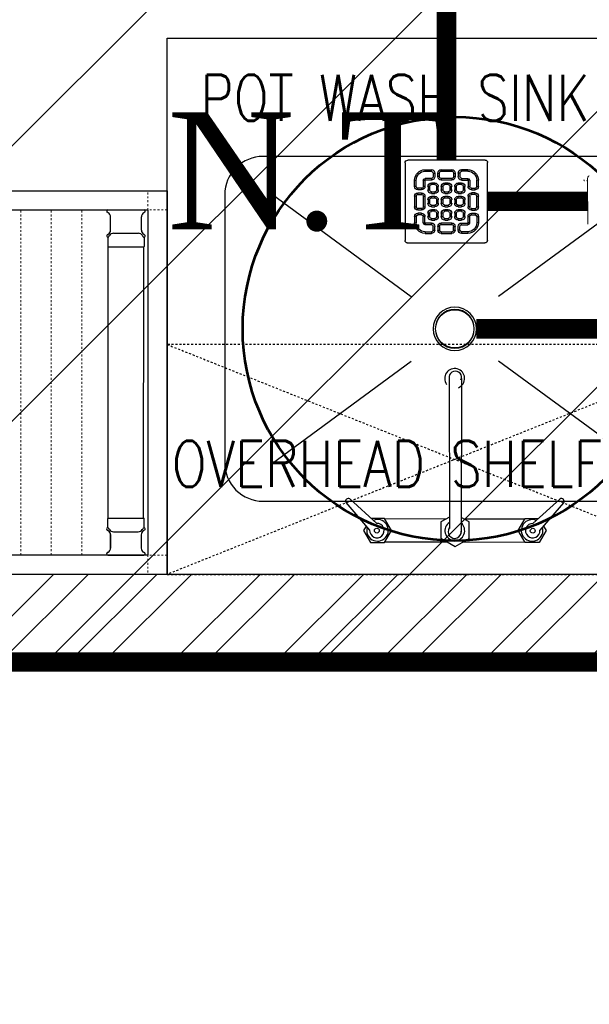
# Model space of a CAD drawing. Header units: inches. Extents: x 704 to 259546, y -107711 to 151004.
# Tile 191 of 208: x 127619 to 127649, y 23247 to 23298. Entities that reach past the tile are written whole.
import ezdxf

# ---------------------------------------------------------------- set-up
doc = ezdxf.new("R2010")
doc.units = ezdxf.units.IN
doc.header["$MEASUREMENT"] = 0
doc.linetypes.add('HIDDEN', pattern=[0.375, 0.25, -0.125])
doc.linetypes.add('IHCL-P-MEZZANINE FLOOR PLAN$0$HIDDEN', pattern=[0.375, 0.25, -0.125])
for name, color, linetype, lineweight in [('00-GRIDTEXT', 1, 'Continuous', 13), ('EQUIPMENT', 3, 'Continuous', 25), ('FLOOR RAISE', 4, 'Continuous', 5), ('KIT TEXT.', 5, 'Continuous', 5), ('PD_BRICK WALL_115', 134, 'Continuous', 30), ('PD_FURNITURE_LOOSE', 20, 'Continuous', 18), ('PD_HATCH', 45, 'Continuous', 9), ('PP- 50DIA Soil Waste Sewer pipe', 54, 'Continuous', 25), ('PP- 75DIA Soil Waste Sewer pipe', 90, 'Continuous', 9), ('PP-TEXT', 7, 'Continuous', 40), ('PP-Waste Pipe', 3, 'Continuous', 25), ('PP-WWP', 3, 'Continuous', 25)]:
    doc.layers.add(name, color=color, linetype=linetype, lineweight=lineweight)
for name, color, linetype in [('KIT EQUIPMENT', 3, 'Continuous'), ('PD_025_TEXT', 61, 'Continuous'), ('PP BALL VALVE', 7, 'Continuous')]:
    doc.layers.add(name, color=color, linetype=linetype)
doc.styles.add('Arial', font='GOTHIC.TTF')
doc.styles.add('ISO', font='isocp.shx', dxfattribs={"height": 250})
doc.styles.add('style1', font='arial.ttf', dxfattribs={"height": 500})

# ---------------------------------------------------------------- blocks, each defined once
blk = doc.blocks.new('sesrgg')
at = {"layer": 'EQUIPMENT', "color": 8, "linetype": 'Continuous'}
for p, q in [((1788352.5, 614303.9), (1788353.7, 614303.2)), ((1788400.4, 614306.9), (1788353.3, 614306.9)), ((1788399.9, 614303.2), (1788401.1, 614303.9)), ((1788399.9, 614303.2), (1788401.2, 614303.9)), ((1788402, 614305.2), (1788402, 614305.3)), ((1789294.6, 614305.2), (1789294.6, 614305.3)), ((1789296.7, 614303.2), (1789295.4, 614303.9)), ((1789296.7, 614303.2), (1789295.4, 614303.9)), ((1789296.2, 614306.9), (1789343.3, 614306.9)), ((1789344.1, 614303.9), (1789342.9, 614303.2)), ((1788356.8, 614280.4), (1788356.8, 614297.9)), ((1788396.9, 614280.4), (1788396.9, 614297.9)), ((1788396.9, 614280.4), (1788396.9, 614297.9)), ((1789299.7, 614280.4), (1789299.7, 614297.9)), ((1789299.7, 614280.4), (1789299.7, 614297.9)), ((1789339.8, 614280.4), (1789339.8, 614297.9)), ((1788393, 614276.5), (1788360.6, 614276.5)), ((1789303.6, 614276.5), (1789335.9, 614276.5)), ((1788352.5, 614274.4), (1788353.7, 614275.1)), ((1788353.2, 614271.4), (1788353.2, 614259.3)), ((1788355.4, 614273.5), (1788354.7, 614272.2)), ((1788399, 614272.2), (1788398.3, 614273.5)), ((1788399.9, 614275.1), (1788401.1, 614274.4)), ((1788399.9, 614275.1), (1788401.2, 614274.4)), ((1788400.4, 614271.4), (1788400.4, 614259.3)), ((1788402, 614273), (1788402, 614273)), ((1789294.6, 614273), (1789294.6, 614273)), ((1789296.7, 614275.1), (1789295.4, 614274.4)), ((1789296.7, 614275.1), (1789295.4, 614274.4)), ((1789296.2, 614271.4), (1789296.2, 614259.3)), ((1789297.6, 614272.2), (1789298.3, 614273.5)), ((1789341.2, 614273.5), (1789341.9, 614272.2)), ((1789344.1, 614274.4), (1789342.9, 614275.1)), ((1789343.4, 614271.4), (1789343.4, 614259.3)), ((1788399.9, 614258.8), (1788353.7, 614258.8)), ((1788353.8, 613904.2), (1788353.7, 614258.8)), ((1788400, 613904.7), (1788399.9, 614258.8)), ((1789296.6, 613904.7), (1789296.7, 614258.8)), ((1789296.7, 614258.8), (1789342.9, 614258.8)), ((1789342.8, 613904.2), (1789342.9, 614258.8)), ((1788353.3, 613892), (1788353.3, 613904.2)), ((1788400, 613904.7), (1788353.8, 613904.7)), ((1788400.5, 613892), (1788400.5, 613904.2)), ((1789296.1, 613892), (1789296.1, 613904.2)), ((1789296.6, 613904.7), (1789342.8, 613904.7)), ((1789343.3, 613892), (1789343.3, 613904.2)), ((1788355.5, 613890), (1788354.8, 613891.2)), ((1788398.3, 613890), (1788399.1, 613891.2)), ((1789298.2, 613890), (1789297.5, 613891.2)), ((1789341.1, 613890), (1789341.8, 613891.2)), ((1788352.6, 613889.1), (1788353.8, 613888.4)), ((1788356.9, 613883.1), (1788356.9, 613865.6)), ((1788393.1, 613887), (1788360.7, 613887)), ((1788397, 613883.2), (1788397, 613865.7)), ((1788397, 613865.6), (1788397, 613883.1)), ((1788400, 613888.3), (1788401.2, 613889.1)), ((1788401.2, 613889.1), (1788400, 613888.4)), ((1788402, 613890.4), (1788402, 613890.5)), ((1789294.5, 613890.4), (1789294.5, 613890.5)), ((1789296.6, 613888.3), (1789295.3, 613889.1)), ((1789295.3, 613889.1), (1789296.6, 613888.4)), ((1789299.6, 613883.2), (1789299.6, 613865.7)), ((1789299.6, 613865.6), (1789299.6, 613883.1)), ((1789303.5, 613887), (1789335.8, 613887)), ((1789339.7, 613883.1), (1789339.7, 613865.6)), ((1789344, 613889.1), (1789342.8, 613888.4)), ((1788352.6, 613859.6), (1788353.8, 613860.3)), ((1788400.4, 613856.6), (1788353.4, 613856.6)), ((1788400, 613860.3), (1788401.2, 613859.6)), ((1788401.2, 613859.6), (1788400, 613860.3)), ((1788402, 613858.2), (1788402, 613858.2)), ((1789294.5, 613858.2), (1789294.5, 613858.2)), ((1789296.6, 613860.3), (1789295.3, 613859.6)), ((1789295.3, 613859.6), (1789296.6, 613860.3)), ((1789296.1, 613856.6), (1789343.2, 613856.6)), ((1789344, 613859.6), (1789342.8, 613860.3))]:
    blk.add_line(p, q, dxfattribs=at)
at = {"layer": 'EQUIPMENT', "color": 8, "linetype": 'IHCL-P-MEZZANINE FLOOR PLAN$0$HIDDEN', "lineweight": 9}
for p, q in [((1788428, 613856.6), (1788428, 614306.9)), ((1788467.7, 613856.6), (1788467.7, 614306.9)), ((1788507.4, 613856.6), (1788507.4, 614306.9)), ((1788547.1, 613856.6), (1788547.1, 614306.9)), ((1788586.8, 613856.6), (1788586.8, 614306.9)), ((1788586.8, 613856.6), (1788586.8, 614306.9)), ((1788626.6, 613856.6), (1788626.6, 614306.9)), ((1788666.3, 613856.6), (1788666.3, 614306.9)), ((1788706, 613856.6), (1788706, 614306.9)), ((1788706, 613856.6), (1788706, 614306.9)), ((1788745.7, 613856.6), (1788745.7, 614306.9)), ((1788785.4, 613856.6), (1788785.4, 614306.9)), ((1788825.1, 613856.6), (1788825.1, 614306.9)), ((1788864.9, 613856.6), (1788864.9, 614306.9)), ((1788904.6, 613856.6), (1788904.6, 614306.9)), ((1788944.3, 613856.6), (1788944.3, 614306.9)), ((1788984, 613856.6), (1788984, 614306.9)), ((1789023.7, 613856.6), (1789023.7, 614306.9)), ((1789063.5, 613856.6), (1789063.5, 614306.9)), ((1789103.2, 613856.6), (1789103.2, 614306.9)), ((1789142.9, 613856.6), (1789142.9, 614306.9)), ((1789182.6, 613856.6), (1789182.6, 614306.9)), ((1789222.3, 613856.6), (1789222.3, 614306.9)), ((1789262.1, 613856.6), (1789262.1, 614306.9))]:
    blk.add_line(p, q, dxfattribs=at)
for points in [[(1788348.4, 614306.9), (1788348.4, 614332.1), (1788323.1, 614332.1), (1788323.1, 614306.9)], [(1789348.2, 614306.9), (1789348.2, 614332.1), (1789373.5, 614332.1), (1789373.5, 614306.9)], [(1788348.4, 613856.6), (1788348.4, 613831.3), (1788323.1, 613831.3), (1788323.1, 613856.6)], [(1789348.2, 613856.6), (1789348.2, 613831.3), (1789373.5, 613831.3), (1789373.5, 613856.6)]]:
    blk.add_lwpolyline(points, close=True, dxfattribs=at)
at = {"layer": 'EQUIPMENT', "color": 8, "linetype": 'Continuous'}
for centre, radius, start, end in [((1788353.3, 614305.3), 1.6, 89.991, 239.97), ((1788350.7, 614297.9), 6.07, 359.982, 59.988), ((1788403, 614297.9), 6.07, 119.991, 179.997), ((1788403, 614297.9), 6.07, 119.994, 180), ((1788400.4, 614305.3), 1.6, 299.976, 89.991), ((1788400.3, 614305.2), 1.6, 299.973, 359.979), ((1789296.2, 614305.3), 1.6, 90.009, 240.024), ((1789296.2, 614305.2), 1.6, 180.021, 240.027), ((1789293.6, 614297.9), 6.07, 0.003, 60.009), ((1789293.6, 614297.9), 6.07, 0, 60.006), ((1789345.9, 614297.9), 6.07, 120.012, 180.018), ((1789343.3, 614305.3), 1.6, 300.03, 90.009), ((1788350.7, 614280.4), 6.07, 299.976, 359.982), ((1788360.7, 614270.4), 6.07, 89.991, 149.997), ((1788393, 614270.4), 6.07, 29.985, 89.991), ((1788403, 614280.4), 6.07, 179.991, 239.997), ((1788403, 614280.4), 6.07, 180, 239.97), ((1789293.6, 614280.4), 6.07, 300.003, 0.009), ((1789293.6, 614280.4), 6.07, 300.03, 0), ((1789303.6, 614270.4), 6.07, 90.009, 150.015), ((1789335.9, 614270.4), 6.07, 30.003, 90.009), ((1789345.9, 614280.4), 6.07, 180.018, 240.024), ((1788353.3, 614273), 1.6, 119.994, 329.979), ((1788400.4, 614273), 1.6, 209.967, 59.988), ((1788400.3, 614273), 1.6, 359.967, 59.973), ((1789296.2, 614273), 1.6, 120.027, 180.033), ((1789296.2, 614273), 1.6, 120.012, 330.033), ((1789343.3, 614273), 1.6, 210.021, 60.006), ((1788353.7, 614259.3), 0.506, 180, 269.973), ((1788399.9, 614259.3), 0.506, 269.973, 359.982), ((1789296.7, 614259.3), 0.506, 180.018, 270.027), ((1789342.9, 614259.3), 0.506, 270.027, 0), ((1788353.8, 613904.2), 0.506, 89.991, 180), ((1788400, 613904.2), 0.506, 359.982, 89.991), ((1789296.6, 613904.2), 0.506, 90.009, 180.018), ((1789342.8, 613904.2), 0.506, 0, 90.009), ((1788353.4, 613890.4), 1.6, 29.985, 239.97), ((1788400.4, 613890.4), 1.6, 299.976, 149.997), ((1789296.1, 613890.4), 1.6, 30.003, 240.024), ((1789343.2, 613890.4), 1.6, 300.03, 150.015), ((1788350.8, 613883.1), 6.07, 359.982, 59.988), ((1788360.7, 613893.1), 6.07, 209.967, 269.973), ((1788393.1, 613893.1), 6.07, 269.973, 329.979), ((1788403.1, 613883.1), 6.07, 119.994, 180), ((1788403.1, 613883.1), 6.07, 119.991, 179.997), ((1788400.4, 613890.4), 1.6, 299.973, 359.979), ((1789296.1, 613890.4), 1.6, 180.021, 240.027), ((1789293.5, 613883.1), 6.07, 0, 60.006), ((1789293.5, 613883.1), 6.07, 0.003, 60.009), ((1789303.5, 613893.1), 6.07, 210.021, 270.027), ((1789335.8, 613893.1), 6.07, 270.027, 330.033), ((1789345.8, 613883.1), 6.07, 120.012, 180.018), ((1788350.8, 613865.6), 6.07, 299.976, 359.982), ((1788403.1, 613865.6), 6.07, 179.991, 239.997), ((1788403.1, 613865.6), 6.07, 180, 239.97), ((1789293.5, 613865.6), 6.07, 300.003, 0.009), ((1789293.5, 613865.6), 6.07, 300.03, 0), ((1789345.8, 613865.6), 6.07, 180.018, 240.024), ((1788353.4, 613858.2), 1.6, 119.994, 269.973), ((1788400.4, 613858.2), 1.6, 269.973, 59.988), ((1788400.4, 613858.2), 1.6, 359.967, 59.973), ((1789296.1, 613858.2), 1.6, 120.027, 180.033), ((1789296.1, 613858.2), 1.6, 120.012, 270.027), ((1789343.2, 613858.2), 1.6, 270.027, 60.006)]:
    blk.add_arc(centre, radius, start, end, dxfattribs=at)
at = {"layer": 'KIT EQUIPMENT', "color": 8}
for points in [[(1789373.5, 614332.1), (1789373.5, 613831.3), (1788323.1, 613831.3), (1788323.1, 614332.1)], [(1789348.2, 614306.9), (1789348.2, 613856.6), (1788348.4, 613856.6), (1788348.4, 614306.9)]]:
    blk.add_lwpolyline(points, close=True, dxfattribs=at)
blk = doc.blocks.new('A$C6E471120')
at = {"layer": 'KIT EQUIPMENT', "color": 8}
for p, q in [((-2060.1, -7491.2, 0), (-1877.6, -7625.8, 0)), ((-1581, -7491.2, 0), (-1763.5, -7625.8, 0)), ((-2060.1, -7844.4, 0), (-1877.6, -7709.8, 0)), ((-1581, -7844.4, 0), (-1763.5, -7709.8, 0)), ((-1828, -7730.2, 0), (-1827.6, -7928.6, 0)), ((-1811.9, -7732.8, 0), (-1812.2, -7933, 0)), ((-1922.4, -7921.7, 0), (-1957.4, -7889.8, 0)), ((-1718.7, -7921.8, 0), (-1683.6, -7889.9, 0)), ((-1931.6, -7930.6, 0), (-1962.4, -7894.6, 0)), ((-1709.5, -7930.7, 0), (-1678.6, -7894.8, 0)), ((-1912.4, -7915.2, 0), (-1929.6, -7915.2, 0)), ((-1903.3, -7930.8, 0), (-1912.4, -7915.2, 0)), ((-1827.7, -7913.5, 0), (-1838.8, -7919.9, 0)), ((-1801.9, -7919.9, 0), (-1812.2, -7914, 0)), ((-1737.8, -7930.9, 0), (-1728.7, -7915.3, 0)), ((-1728.7, -7915.3, 0), (-1711.5, -7915.3, 0)), ((-1936.2, -7925.2, 0), (-1939.5, -7930.8, 0)), ((-1831.9, -7916, 0), (-1911.9, -7915.9, 0)), ((-1838.8, -7919.9, 0), (-1838.8, -7941.2, 0)), ((-1729.2, -7916, 0), (-1808.7, -7916, 0)), ((-1801.9, -7941.3, 0), (-1801.9, -7919.9, 0)), ((-1704.9, -7925.3, 0), (-1701.6, -7930.9, 0)), ((-1939.5, -7930.8, 0), (-1930.4, -7946.5, 0)), ((-1912.4, -7946.5, 0), (-1903.3, -7930.8, 0)), ((-1838.8, -7941.2, 0), (-1820.3, -7951.9, 0)), ((-1820.3, -7951.9, 0), (-1801.9, -7941.3, 0)), ((-1728.8, -7946.6, 0), (-1737.8, -7930.9, 0)), ((-1701.6, -7930.9, 0), (-1710.7, -7946.6, 0)), ((-1930.4, -7946.5, 0), (-1912.4, -7946.5, 0)), ((-1829.8, -7946.4, 0), (-1912.3, -7946.4, 0)), ((-1728.8, -7946.5, 0), (-1810.9, -7946.4, 0)), ((-1710.7, -7946.6, 0), (-1728.8, -7946.6, 0))]:
    blk.add_line(p, q, dxfattribs=at)
at = {"layer": 'KIT EQUIPMENT', "color": 8, "linetype": 'HIDDEN', "ltscale": 2}
for p, q in [((-2195.6, -7688.3), (-1445.6, -7988.3)), ((-1445.6, -7688.3), (-2195.6, -7988.3))]:
    blk.add_line(p, q, dxfattribs=at)
at = {"layer": 'KIT EQUIPMENT', "color": 8}
blk.add_lwpolyline([(-2195.6, -7288.3), (-1445.6, -7288.3), (-1445.6, -7988.3), (-2195.6, -7988.3)], close=True, dxfattribs=at)
at = {"layer": 'KIT EQUIPMENT', "color": 8, "elevation": 0}
blk.add_lwpolyline([(-1520.6, -7842.8), (-1520.6, -7492.8, 0.414214), (-1570.6, -7442.8), (-2070.6, -7442.8, 0.414214), (-2120.6, -7492.8), (-2120.6, -7842.8, 0.414214), (-2070.6, -7892.8), (-1570.6, -7892.8, 0.414214)], format="xyb", close=True, dxfattribs=at)
at = {"layer": 'KIT EQUIPMENT', "color": 8, "linetype": 'HIDDEN', "ltscale": 2}
blk.add_lwpolyline([(-2195.6, -7688.3), (-2195.6, -7988.3), (-1445.6, -7988.3), (-1445.6, -7688.3)], close=True, dxfattribs=at)
at = {"layer": 'KIT EQUIPMENT', "color": 8}
for centre, radius in [((-1820.6, -7667.8, 0), 25), ((-1922.2, -7931.1, 0), 3.17), ((-1719, -7931.3, 0), 3.17)]:
    blk.add_circle(centre, radius, dxfattribs=at)
for centre, radius, start, end in [((-1820.8, -7732.6, 0), 13, 292.6695, 216.5422), ((-1819.9, -7731.1, 0), 8.12, 335.2657, 173.5026), ((-1959.4, -7892.7, 0), 3.57, 57.2493, 212.6822), ((-1681.6, -7892.9, 0), 3.57, 327.2493, 122.6822), ((-1921.4, -7930.8, 0), 14.1, 163.2994, 112.507), ((-1922.2, -7931.1, 0), 9.44, 176.4818, 91.7863), ((-1820.6, -7931.2, 0), 12.9, 123.2536, 49.4995), ((-1820.8, -7932.7, 0), 8.55, 144.5176, 5.0206), ((-1719.8, -7930.9, 0), 14.1, 67.4245, 16.632), ((-1719, -7931.3, 0), 9.44, 88.1452, 3.4496)]:
    blk.add_arc(centre, radius, start, end, dxfattribs=at)
at = {"layer": 'EQUIPMENT', "color": 8}
blk.add_blockref('sesrgg', (-1791569.1, -621819.6), dxfattribs=at)
at = {"layer": 'KIT TEXT.', "color": 8, "char_height": 60.175, "width": 1100.284, "attachment_point": 7, "style": 'ISO'}
for s, insert in [('{\\Fromans|c0;\\W0.8;POT WASH SINK}', (-2152.2, -7396.3, 488.6)), ('{\\Fromans|c0;\\W0.8;OVERHEAD SHELF}', (-2189.6, -7874.2, 488.6))]:
    blk.add_mtext(s, dxfattribs=dict(at, insert=insert))
blk = doc.blocks.new('FF')
at = {"layer": 'PD_HATCH'}
h = blk.add_hatch(dxfattribs=at)
h.set_pattern_fill('ANSI32', color=8, scale=10)
h.set_pattern_definition([(45, (154266.819, 41472.0825), (-2.65165043, 2.65165043), []), (45, (154268.5867, 41472.0825), (-2.65165043, 2.65165043), [])])
h.paths.add_polyline_path([(127722.35, 23358.696), (127782.35, 23358.696), (127782.35, 23334.696), (127786.85, 23334.696), (127786.85, 23358.696), (127866.35, 23358.696), (127866.35, 23330.696), (127870.85, 23330.696), (127870.85, 23489.696), (127875.35, 23489.696), (127875.35, 23494.196), (127866.35, 23494.196), (127866.35, 23367.696), (127722.35, 23367.696), (127722.35, 23583.696), (127713.35, 23583.696), (127713.35, 23269.196), (127584.85, 23269.196), (127584.85, 23424.696), (127507.85, 23424.696), (127507.85, 23368.696), (127545.85, 23368.696), (127545.85, 23373.196), (127512.35, 23373.196), (127512.35, 23420.196), (127580.35, 23420.196), (127580.35, 23373.196), (127575.85, 23373.196), (127575.85, 23368.696), (127580.35, 23368.696), (127580.35, 23320.696), (127575.85, 23320.696), (127575.85, 23316.196), (127580.35, 23316.196), (127580.35, 23269.196), (127524.35, 23269.196), (127524.35, 23264.696), (127695.35, 23264.696), (127695.35, 23258.696), (127699.85, 23258.696), (127699.85, 23264.696), (127875.35, 23264.696), (127875.35, 23269.196), (127722.35, 23269.196)])
at = {"layer": 'PD_BRICK WALL_115', "color": 8, "lineweight": 30}
for points in [[(127713.35, 23583.696), (127713.35, 23269.196), (127584.85, 23269.196), (127584.85, 23424.696), (127507.85, 23424.696), (127507.85, 23368.696), (127545.85, 23368.696), (127545.85, 23373.196), (127512.35, 23373.196), (127512.35, 23420.196), (127580.35, 23420.196), (127580.35, 23373.196), (127575.85, 23373.196), (127575.85, 23368.696), (127580.35, 23368.696), (127580.35, 23320.696), (127575.85, 23320.696), (127575.85, 23316.196), (127580.35, 23316.196), (127580.35, 23269.196), (127524.35, 23269.196)], [(127875.35, 23264.696), (127699.85, 23264.696), (127699.85, 23258.696), (127695.35, 23258.696), (127695.35, 23264.696), (127524.35, 23264.696)]]:
    blk.add_lwpolyline(points, dxfattribs=at)
at = {"layer": 'PD_FURNITURE_LOOSE', "color": 8, "lineweight": 53}
blk.add_circle((127641.674, 23281.814, 0), 10.889, dxfattribs=at)
at = {"layer": '00-GRIDTEXT', "color": 8, "xscale": 0.03937007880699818, "yscale": 0.03937007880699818, "zscale": 0.03937007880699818}
blk.add_blockref('A$C6E471120', (127713.35, 23583.696), dxfattribs=at)
at = {"layer": 'PD_025_TEXT', "color": 8, "insert": (127473.446, 23313.748), "char_height": 5, "width": 128.49522, "attachment_point": 1, "style": 'style1'}
blk.add_mtext('\\pi49.435;L.TOILET\\P\\pi46.761;5\'8" X 3\'11"', dxfattribs=at)
blk = doc.blocks.new('GREASE TRAP')
at = {"linetype": 'Continuous', "lineweight": 0}
for p, q in [((130, 19.1), (196, 19.6)), ((192.7, 24.5), (194.1, 24.7)), ((194.1, 24.4), (192.9, 24.1)), ((194.1, 24.4), (194.1, 24.4)), ((199.6, 16.9), (199.1, 17.9))]:
    blk.add_line(p, q, dxfattribs=at)
for centre, radius, start, end in [((192.9, 24), 0.175, 100.4029, 181.3223), ((194.2, 20.9), 1.4, 180.4029, 270.4029), ((196.1, 16.1), 3.5, 31.3666, 90.4029)]:
    blk.add_arc(centre, radius, start, end, dxfattribs=at)
blk = doc.blocks.new('PP-GRATING')
at = {"linetype": 'Continuous'}
for p, q in [((-49.7, 52.9), (49.7, 52.9)), ((-53.1, -49.4), (-53.1, 49.4)), ((-27.6, 40.7), (-27.6, 38.6)), ((-19.6, 40.7), (-27.6, 40.7)), ((-19.6, 38.6), (-27.6, 38.6)), ((-19.6, 38.6), (-19.6, 40.7)), ((-7.1, 38.6), (-7.1, 40.7)), ((-7.1, 40.7), (6.5, 40.7)), ((-7.1, 38.6), (6.5, 38.6)), ((6.5, 40.7), (6.5, 38.6)), ((19, 40.7), (27, 40.7)), ((19, 38.6), (19, 40.7)), ((19, 38.6), (27, 38.6)), ((27, 40.7), (27, 38.6)), ((52.6, 50), (52.6, -48.9)), ((-38.9, 27.3), (-41, 27.3)), ((-41, 27.3), (-41, 19.3)), ((-38.9, 27.3), (-38.9, 19.3)), ((-29.8, 19.3), (-29.8, 27.3)), ((-27.8, 27.3), (-29.8, 27.3)), ((-27.8, 19.3), (-27.8, 27.3)), ((-27.6, 29.6), (-27.6, 27.5)), ((-27.6, 29.6), (-19.6, 29.6)), ((-27.6, 27.5), (-19.6, 27.5)), ((-19.6, 27.5), (-19.6, 29.6)), ((-17.3, 31.8), (-17.3, 36.4)), ((-15.3, 36.4), (-17.3, 36.4)), ((-17.3, 31.8), (-15.3, 31.8)), ((-15.3, 31.8), (-15.3, 36.4)), ((-11.4, 36.4), (-11.4, 31.8)), ((-9.4, 36.4), (-11.4, 36.4)), ((-11.4, 31.8), (-9.4, 31.8)), ((-9.4, 36.4), (-9.4, 31.8)), ((-7.1, 29.6), (6.5, 29.6)), ((-7.1, 29.6), (-7.1, 27.5)), ((-7.1, 27.5), (6.5, 27.5)), ((6.5, 29.6), (6.5, 27.5)), ((8.8, 31.8), (8.8, 36.4)), ((10.9, 36.4), (8.8, 36.4)), ((8.8, 31.8), (10.9, 31.8)), ((10.9, 31.8), (10.9, 36.4)), ((14.7, 31.8), (14.7, 36.4)), ((14.7, 36.4), (16.8, 36.4)), ((16.8, 31.8), (14.7, 31.8)), ((16.8, 31.8), (16.8, 36.4)), ((27, 29.6), (19, 29.6)), ((19, 27.5), (19, 29.6)), ((27, 27.5), (19, 27.5)), ((27, 29.6), (27, 27.5)), ((27.2, 19.3), (27.2, 27.3)), ((27.2, 27.3), (29.3, 27.3)), ((29.3, 19.3), (29.3, 27.3)), ((38.4, 27.3), (38.4, 19.3)), ((38.4, 27.3), (40.4, 27.3)), ((40.4, 27.3), (40.4, 19.3)), ((-38.9, 19.3), (-41, 19.3)), ((-36.7, 17), (-32.1, 17)), ((-36.7, 17), (-36.7, 15)), ((-36.7, 15), (-32.1, 15)), ((-29.8, 19.3), (-27.8, 19.3)), ((-23.9, 14.8), (-23.9, 19.3)), ((-21.9, 19.3), (-23.9, 19.3)), ((-21.9, 14.8), (-23.9, 14.8)), ((-21.9, 14.8), (-21.9, 19.3)), ((-19.6, 23.6), (-15.1, 23.6)), ((-19.6, 21.6), (-19.6, 23.6)), ((-19.6, 21.6), (-15.1, 21.6)), ((-15.1, 23.6), (-15.1, 21.6)), ((-12.8, 19.3), (-12.8, 14.8)), ((-10.7, 19.3), (-12.8, 19.3)), ((-12.8, 14.8), (-10.7, 14.8)), ((-10.7, 19.3), (-10.7, 14.8)), ((-6.9, 14.8), (-6.9, 19.3)), ((-4.8, 19.3), (-6.9, 19.3)), ((-4.8, 14.8), (-6.9, 14.8)), ((-4.8, 14.8), (-4.8, 19.3)), ((-2.6, 23.6), (2, 23.6)), ((-2.6, 21.6), (-2.6, 23.6)), ((-2.6, 21.6), (2, 21.6)), ((2, 23.6), (2, 21.6)), ((4.3, 19.3), (4.3, 14.8)), ((6.3, 19.3), (4.3, 19.3)), ((4.3, 14.8), (6.3, 14.8)), ((6.3, 19.3), (6.3, 14.8)), ((10.2, 14.8), (10.2, 19.3)), ((12.2, 19.3), (10.2, 19.3)), ((12.2, 14.8), (10.2, 14.8)), ((12.2, 14.8), (12.2, 19.3)), ((14.5, 23.6), (19, 23.6)), ((14.5, 21.6), (14.5, 23.6)), ((14.5, 21.6), (19, 21.6)), ((19, 23.6), (19, 21.6)), ((21.3, 19.3), (21.3, 14.8)), ((23.4, 19.3), (21.3, 19.3)), ((21.3, 14.8), (23.4, 14.8)), ((23.4, 19.3), (23.4, 14.8)), ((29.3, 19.3), (27.2, 19.3)), ((36.1, 17), (31.5, 17)), ((36.1, 15), (31.5, 15)), ((36.1, 17), (36.1, 15)), ((38.4, 19.3), (40.4, 19.3)), ((-41, 6.8), (-41, -6.8)), ((-38.9, 6.8), (-41, 6.8)), ((-38.9, 6.8), (-38.9, -6.8)), ((-32.1, 11.1), (-36.7, 11.1)), ((-36.7, 11.1), (-36.7, 9.1)), ((-32.1, 9.1), (-36.7, 9.1)), ((-32.1, 9.1), (-32.1, 11.1)), ((-29.8, -6.8), (-29.8, 6.8)), ((-29.8, 6.8), (-27.8, 6.8)), ((-27.8, -6.8), (-27.8, 6.8)), ((-23.9, -2.3), (-23.9, 2.3)), ((-21.9, 2.3), (-23.9, 2.3)), ((-21.9, -2.3), (-21.9, 2.3)), ((-15.1, 12.5), (-19.6, 12.5)), ((-19.6, 12.5), (-19.6, 10.5)), ((-15.1, 10.5), (-19.6, 10.5)), ((-19.6, 6.6), (-15.1, 6.6)), ((-19.6, 4.5), (-19.6, 6.6)), ((-19.6, 4.5), (-15.1, 4.5)), ((-15.1, 12.5), (-15.1, 10.5)), ((-15.1, 6.6), (-15.1, 4.5)), ((-12.8, 2.3), (-12.8, -2.3)), ((-10.7, 2.3), (-12.8, 2.3)), ((-10.7, 2.3), (-10.7, -2.3)), ((-6.9, -2.3), (-6.9, 2.3)), ((-4.8, 2.3), (-6.9, 2.3)), ((-4.8, -2.3), (-4.8, 2.3)), ((2, 12.5), (-2.6, 12.5)), ((-2.6, 12.5), (-2.6, 10.5)), ((2, 10.5), (-2.6, 10.5)), ((-2.6, 6.6), (2, 6.6)), ((-2.6, 4.5), (-2.6, 6.6)), ((-2.6, 4.5), (2, 4.5)), ((2, 12.5), (2, 10.5)), ((2, 6.6), (2, 4.5)), ((4.3, 2.3), (4.3, -2.3)), ((6.3, 2.3), (4.3, 2.3)), ((6.3, 2.3), (6.3, -2.3)), ((10.2, -2.3), (10.2, 2.3)), ((12.2, 2.3), (10.2, 2.3)), ((12.2, -2.3), (12.2, 2.3)), ((19, 12.5), (14.5, 12.5)), ((14.5, 12.5), (14.5, 10.5)), ((19, 10.5), (14.5, 10.5)), ((14.5, 6.6), (19, 6.6)), ((14.5, 4.5), (14.5, 6.6)), ((14.5, 4.5), (19, 4.5)), ((19, 12.5), (19, 10.5)), ((19, 6.6), (19, 4.5)), ((21.3, 2.3), (21.3, -2.3)), ((23.4, 2.3), (21.3, 2.3)), ((23.4, 2.3), (23.4, -2.3)), ((27.2, -6.8), (27.2, 6.8)), ((29.3, 6.8), (27.2, 6.8)), ((29.3, -6.8), (29.3, 6.8)), ((31.5, 11.1), (36.1, 11.1)), ((31.5, 9.1), (31.5, 11.1)), ((31.5, 9.1), (36.1, 9.1)), ((36.1, 11.1), (36.1, 9.1)), ((38.4, 6.8), (38.4, -6.8)), ((38.4, 6.8), (40.4, 6.8)), ((40.4, 6.8), (40.4, -6.8)), ((-41, -6.8), (-38.9, -6.8)), ((-36.7, -9.1), (-32.1, -9.1)), ((-36.7, -9.1), (-36.7, -11.1)), ((-36.7, -11.1), (-32.1, -11.1)), ((-32.1, -9.1), (-32.1, -11.1)), ((-29.8, -6.8), (-27.8, -6.8)), ((-21.9, -2.3), (-23.9, -2.3)), ((-15.1, -4.5), (-19.6, -4.5)), ((-19.6, -4.5), (-19.6, -6.6)), ((-15.1, -6.6), (-19.6, -6.6)), ((-19.6, -10.5), (-15.1, -10.5)), ((-19.6, -12.5), (-19.6, -10.5)), ((-19.6, -12.5), (-15.1, -12.5)), ((-15.1, -4.5), (-15.1, -6.6)), ((-15.1, -10.5), (-15.1, -12.5)), ((-12.8, -2.3), (-10.7, -2.3)), ((-4.8, -2.3), (-6.9, -2.3)), ((2, -4.5), (-2.6, -4.5)), ((-2.6, -4.5), (-2.6, -6.6)), ((2, -6.6), (-2.6, -6.6)), ((-2.6, -10.5), (2, -10.5)), ((-2.6, -12.5), (-2.6, -10.5)), ((-2.6, -12.5), (2, -12.5)), ((2, -4.5), (2, -6.6)), ((2, -10.5), (2, -12.5)), ((4.3, -2.3), (6.3, -2.3)), ((12.2, -2.3), (10.2, -2.3)), ((19, -4.5), (14.5, -4.5)), ((14.5, -4.5), (14.5, -6.6)), ((19, -6.6), (14.5, -6.6)), ((14.5, -10.5), (19, -10.5)), ((14.5, -12.5), (14.5, -10.5)), ((14.5, -12.5), (19, -12.5)), ((19, -4.5), (19, -6.6)), ((19, -10.5), (19, -12.5)), ((21.3, -2.3), (23.4, -2.3)), ((29.3, -6.8), (27.2, -6.8)), ((36.1, -9.1), (31.5, -9.1)), ((31.5, -9.1), (31.5, -11.1)), ((36.1, -11.1), (31.5, -11.1)), ((36.1, -9.1), (36.1, -11.1)), ((40.4, -6.8), (38.4, -6.8)), ((-41, -27.3), (-41, -19.3)), ((-38.9, -19.3), (-41, -19.3)), ((-38.9, -27.3), (-38.9, -19.3)), ((-36.7, -17), (-36.7, -15)), ((-36.7, -15), (-32.1, -15)), ((-36.7, -17), (-32.1, -17)), ((-29.8, -19.3), (-27.8, -19.3)), ((-29.8, -19.3), (-29.8, -27.3)), ((-27.8, -19.3), (-27.8, -27.3)), ((-23.9, -19.3), (-23.9, -14.8)), ((-21.9, -14.8), (-23.9, -14.8)), ((-21.9, -19.3), (-23.9, -19.3)), ((-21.9, -19.3), (-21.9, -14.8)), ((-15.1, -21.6), (-19.6, -21.6)), ((-19.6, -21.6), (-19.6, -23.6)), ((-15.1, -23.6), (-19.6, -23.6)), ((-15.1, -21.6), (-15.1, -23.6)), ((-12.8, -14.8), (-12.8, -19.3)), ((-10.7, -14.8), (-12.8, -14.8)), ((-12.8, -19.3), (-10.7, -19.3)), ((-10.7, -14.8), (-10.7, -19.3)), ((-6.9, -19.3), (-6.9, -14.8)), ((-4.8, -14.8), (-6.9, -14.8)), ((-4.8, -19.3), (-6.9, -19.3)), ((-4.8, -19.3), (-4.8, -14.8)), ((2, -21.6), (-2.6, -21.6)), ((-2.6, -21.6), (-2.6, -23.6)), ((2, -23.6), (-2.6, -23.6)), ((2, -21.6), (2, -23.6)), ((4.3, -14.8), (4.3, -19.3)), ((6.3, -14.8), (4.3, -14.8)), ((4.3, -19.3), (6.3, -19.3)), ((6.3, -14.8), (6.3, -19.3)), ((10.2, -19.3), (10.2, -14.8)), ((12.2, -14.8), (10.2, -14.8)), ((12.2, -19.3), (10.2, -19.3)), ((12.2, -19.3), (12.2, -14.8)), ((19, -21.6), (14.5, -21.6)), ((14.5, -21.6), (14.5, -23.6)), ((19, -23.6), (14.5, -23.6)), ((19, -21.6), (19, -23.6)), ((21.3, -14.8), (21.3, -19.3)), ((23.4, -14.8), (21.3, -14.8)), ((21.3, -19.3), (23.4, -19.3)), ((23.4, -14.8), (23.4, -19.3)), ((27.2, -19.3), (27.2, -27.3)), ((29.3, -19.3), (27.2, -19.3)), ((29.3, -19.3), (29.3, -27.3)), ((36.1, -15), (31.5, -15)), ((36.1, -17), (31.5, -17)), ((36.1, -17), (36.1, -15)), ((38.4, -19.3), (40.4, -19.3)), ((38.4, -27.3), (38.4, -19.3)), ((40.4, -27.3), (40.4, -19.3)), ((-38.9, -27.3), (-41, -27.3)), ((-27.8, -27.3), (-29.8, -27.3)), ((-27.6, -27.5), (-19.6, -27.5)), ((-27.6, -29.6), (-27.6, -27.5)), ((-27.6, -29.6), (-19.6, -29.6)), ((-19.6, -27.5), (-19.6, -29.6)), ((-17.3, -31.8), (-17.3, -36.4)), ((-17.3, -31.8), (-15.3, -31.8)), ((-15.3, -36.4), (-17.3, -36.4)), ((-15.3, -31.8), (-15.3, -36.4)), ((-11.4, -36.4), (-11.4, -31.8)), ((-11.4, -31.8), (-9.4, -31.8)), ((-9.4, -36.4), (-11.4, -36.4)), ((-9.4, -36.4), (-9.4, -31.8)), ((-7.1, -27.5), (6.5, -27.5)), ((-7.1, -29.6), (-7.1, -27.5)), ((-7.1, -29.6), (6.5, -29.6)), ((6.5, -29.6), (6.5, -27.5)), ((8.8, -31.8), (8.8, -36.4)), ((8.8, -31.8), (10.9, -31.8)), ((8.8, -36.4), (10.9, -36.4)), ((10.9, -31.8), (10.9, -36.4)), ((14.7, -31.8), (14.7, -36.4)), ((16.8, -31.8), (14.7, -31.8)), ((14.7, -36.4), (16.8, -36.4)), ((16.8, -31.8), (16.8, -36.4)), ((27, -27.5), (19, -27.5)), ((19, -27.5), (19, -29.6)), ((27, -29.6), (19, -29.6)), ((27, -29.6), (27, -27.5)), ((27.2, -27.3), (29.3, -27.3)), ((38.4, -27.3), (40.4, -27.3)), ((-27.6, -40.7), (-27.6, -38.6)), ((-19.6, -38.6), (-27.6, -38.6)), ((-19.6, -40.7), (-27.6, -40.7)), ((-19.6, -38.6), (-19.6, -40.7)), ((6.5, -38.6), (-7.1, -38.6)), ((-7.1, -38.6), (-7.1, -40.7)), ((6.5, -40.7), (-7.1, -40.7)), ((6.5, -38.7), (6.5, -40.7)), ((19, -38.6), (19, -40.7)), ((19, -38.6), (27, -38.6)), ((19, -40.7), (27, -40.7)), ((27, -40.7), (27, -38.6)), ((49.2, -52.3), (-50.3, -52.3))]:
    blk.add_line(p, q, dxfattribs=at)
for centre, radius, start, end in [((-49.7, 49.4), 3.41, 90, 180), ((49.7, 50), 2.84, 360, 90), ((-27.6, 27.3), 13.4, 90, 180), ((-27.6, 27.3), 11.4, 90, 180), ((-19.6, 36.4), 4.32, 360, 90), ((-19.6, 36.4), 2.27, 360, 90), ((-7.1, 36.4), 4.32, 90, 180), ((-7.1, 36.4), 2.27, 90, 180), ((6.5, 36.4), 4.32, 360, 90), ((6.5, 36.4), 2.27, 360, 90), ((19, 36.4), 4.32, 90, 180), ((19, 36.4), 2.27, 90, 180), ((27, 27.3), 13.4, 0, 90), ((27, 27.3), 11.4, 0, 90), ((-27.6, 27.3), 2.27, 90, 180), ((-27.6, 27.3), 0.227, 90, 180), ((-19.6, 31.8), 4.32, 270, 360), ((-19.6, 31.8), 2.27, 270, 360), ((-7.1, 31.8), 4.32, 180, 270), ((-7.1, 31.8), 2.27, 180, 270), ((6.5, 31.8), 4.32, 270, 360), ((6.5, 31.8), 2.27, 270, 360), ((19, 31.8), 4.32, 180, 270), ((19, 31.8), 2.27, 180, 270), ((27, 27.3), 2.27, 0, 90), ((27, 27.3), 0.227, 0, 90), ((-36.7, 19.3), 4.32, 180, 270), ((-36.7, 19.3), 2.27, 180, 270), ((-32.1, 19.3), 4.32, 270, 360), ((-32.1, 19.3), 2.27, 270, 360), ((-19.6, 19.3), 4.32, 90, 180), ((-19.6, 14.8), 4.32, 180, 270), ((-19.6, 19.3), 2.27, 90, 180), ((-19.6, 19.3), 2.27, 90, 180), ((-19.6, 14.8), 2.27, 180, 270), ((-15.1, 19.3), 4.32, 360, 90), ((-15.1, 19.3), 2.27, 360, 90), ((-15.1, 14.8), 2.27, 270, 360), ((-15.1, 14.8), 4.32, 270, 0), ((-2.6, 19.3), 4.32, 90, 180), ((-2.6, 14.8), 4.32, 180, 270), ((-2.6, 19.3), 2.27, 90, 180), ((-2.6, 19.3), 2.27, 90, 180), ((-2.6, 14.8), 2.27, 180, 270), ((2, 19.3), 4.32, 360, 90), ((2, 19.3), 2.27, 360, 90), ((2, 14.8), 2.27, 270, 0), ((2, 14.8), 4.32, 270, 0), ((14.5, 19.3), 4.32, 90, 180), ((14.5, 14.8), 4.32, 180, 270), ((14.5, 19.3), 2.27, 90, 180), ((14.5, 14.8), 2.27, 180, 270), ((19, 19.3), 4.32, 360, 90), ((19, 19.3), 2.27, 360, 90), ((19, 14.8), 2.27, 270, 0), ((19, 14.8), 4.32, 270, 0), ((31.5, 19.3), 4.32, 180, 270), ((31.5, 19.3), 2.27, 180, 270), ((36.1, 19.3), 2.27, 270, 0), ((36.1, 19.3), 4.32, 270, 0), ((-36.7, 6.8), 4.32, 90, 180), ((-36.7, 6.8), 2.27, 90, 180), ((-32.1, 6.8), 4.32, 360, 90), ((-32.1, 6.8), 2.27, 360, 90), ((-19.6, 2.3), 4.32, 90, 180), ((-19.6, 2.3), 2.27, 90, 180), ((-19.6, 2.3), 2.27, 90, 180), ((-15.1, 2.3), 4.32, 360, 90), ((-15.1, 2.3), 2.27, 360, 90), ((-2.6, 2.3), 4.32, 90, 180), ((-2.6, 2.3), 2.27, 90, 180), ((-2.6, 2.3), 2.27, 90, 180), ((2, 2.3), 4.32, 360, 90), ((2, 2.3), 2.27, 360, 90), ((14.5, 2.3), 4.32, 90, 180), ((14.5, 2.3), 2.27, 90, 180), ((14.5, 2.3), 2.27, 90, 180), ((19, 2.3), 4.32, 360, 90), ((19, 2.3), 2.27, 360, 90), ((31.5, 6.8), 4.32, 90, 180), ((31.5, 6.8), 2.27, 90, 180), ((36.1, 6.8), 4.32, 360, 90), ((36.1, 6.8), 2.27, 360, 90), ((-36.7, -6.8), 4.32, 180, 270), ((-36.7, -6.8), 2.27, 180, 270), ((-32.1, -6.8), 4.32, 270, 360), ((-32.1, -6.8), 2.27, 270, 360), ((-19.6, -2.3), 4.32, 180, 270), ((-19.6, -14.8), 4.32, 90, 180), ((-19.6, -2.3), 2.27, 180, 270), ((-19.6, -14.8), 2.27, 90, 180), ((-19.6, -14.8), 2.27, 90, 180), ((-15.1, -2.3), 2.27, 270, 360), ((-15.1, -2.3), 4.32, 270, 0), ((-15.1, -14.8), 4.32, 360, 90), ((-15.1, -14.8), 2.27, 360, 90), ((-2.6, -2.3), 4.32, 180, 270), ((-2.6, -14.8), 4.32, 90, 180), ((-2.6, -2.3), 2.27, 180, 270), ((-2.6, -14.8), 2.27, 90, 180), ((-2.6, -14.8), 2.27, 90, 180), ((2, -2.3), 2.27, 270, 0), ((2, -2.3), 4.32, 270, 0), ((2, -14.8), 4.32, 360, 90), ((2, -14.8), 2.27, 360, 90), ((14.5, -2.3), 4.32, 180, 270), ((14.5, -14.8), 4.32, 90, 180), ((14.5, -2.3), 2.27, 180, 270), ((14.5, -14.8), 2.27, 90, 180), ((14.5, -14.8), 2.27, 90, 180), ((19, -2.3), 2.27, 270, 0), ((19, -2.3), 4.32, 270, 0), ((19, -14.8), 4.32, 360, 90), ((19, -14.8), 2.27, 360, 90), ((31.5, -6.8), 4.32, 180, 270), ((31.5, -6.8), 2.27, 180, 270), ((36.1, -6.8), 2.27, 270, 0), ((36.1, -6.8), 4.32, 270, 0), ((-36.7, -19.3), 4.32, 90, 180), ((-36.7, -19.3), 2.27, 90, 180), ((-32.1, -19.3), 4.32, 360, 90), ((-32.1, -19.3), 2.27, 360, 90), ((-19.6, -19.3), 4.32, 180, 270), ((-19.6, -19.3), 2.27, 180, 270), ((-15.1, -19.3), 2.27, 270, 360), ((-15.1, -19.3), 4.32, 270, 0), ((-2.6, -19.3), 4.32, 180, 270), ((-2.6, -19.3), 2.27, 180, 270), ((2, -19.3), 2.27, 270, 0), ((2, -19.3), 4.32, 270, 0), ((14.5, -19.3), 4.32, 180, 270), ((14.5, -19.3), 2.27, 180, 270), ((19, -19.3), 2.27, 270, 0), ((19, -19.3), 4.32, 270, 0), ((31.5, -19.3), 4.32, 90, 180), ((31.5, -19.3), 2.27, 90, 180), ((36.1, -19.3), 4.32, 360, 90), ((36.1, -19.3), 2.27, 360, 90), ((-27.6, -27.3), 13.4, 180, 270), ((-27.6, -27.3), 11.4, 180, 270), ((-27.6, -27.3), 2.27, 180, 270), ((-27.6, -27.3), 0.227, 180, 270), ((-19.6, -31.8), 4.32, 360, 90), ((-19.6, -31.8), 2.27, 360, 90), ((-19.6, -36.4), 4.32, 270, 0), ((-19.6, -36.4), 2.27, 270, 0), ((-7.1, -31.8), 4.32, 90, 180), ((-7.1, -36.4), 4.32, 180, 270), ((-7.1, -31.8), 2.27, 90, 180), ((-7.1, -36.4), 2.27, 180, 270), ((6.5, -31.8), 4.32, 360, 90), ((6.5, -31.8), 2.27, 360, 90), ((6.6, -36.4), 2.27, 269.679, 359.679), ((6.6, -36.4), 4.32, 269.679, 359.679), ((19, -31.8), 4.32, 90, 180), ((19, -36.4), 4.32, 180, 270), ((19, -31.8), 2.27, 90, 180), ((19, -36.4), 2.27, 180, 270), ((27, -27.3), 2.27, 270, 360), ((27, -27.3), 0.227, 270, 360), ((27, -27.3), 13.4, 270, 360), ((27, -27.3), 11.4, 270, 360), ((-50.7, -49.8), 2.49, 171.2591, 278.7567), ((49.2, -48.9), 3.41, 270, 360)]:
    blk.add_arc(centre, radius, start, end, dxfattribs=at)
blk = doc.blocks.new('BT-PP')
for radius in [37.5, 33.8]:
    blk.add_circle((0, 0), radius)

msp = doc.modelspace()

# ---------------------------------------------------------------- hatches: boundary and pattern name
at = {"layer": 'FLOOR RAISE'}
h = msp.add_hatch(dxfattribs=at)
h.set_pattern_fill('ANSI31', color=256, scale=80)
h.set_pattern_definition([(45, (-1158.461, 0), (-7.0710678, 7.0710678), [])])
h.paths.add_polyline_path([(127506.35, 23264.696), (127506.35, 23282.696), (127507.85, 23282.696), (127507.85, 23592.696), (128253.35, 23592.696), (128253.35, 23436.196), (128235.35, 23436.196), (128235.35, 23433.196), (127959.35, 23433.196), (127959.35, 23331.196), (127870.85, 23331.196), (127722.35, 23331.196), (127722.35, 23264.696)])

# ---------------------------------------------------------------- linework, layer by layer
at = {"layer": 'FLOOR RAISE', "const_width": 1}
msp.add_lwpolyline([(127507.85, 23592.696), (128253.35, 23592.696), (128253.35, 23436.196), (128235.35, 23436.196), (128235.35, 23433.196), (127959.35, 23433.196), (127959.35, 23331.196), (127870.85, 23331.196), (127722.35, 23331.196), (127722.35, 23264.696), (127506.35, 23264.696), (127506.35, 23282.696), (127507.85, 23282.696), (127507.85, 23592.696)], dxfattribs=at)
at = {"layer": 'PP BALL VALVE', "lineweight": 53}
msp.add_circle((130061.482, 21646.646), 129357.588, dxfattribs=at)
at = {"layer": 'PP- 75DIA Soil Waste Sewer pipe', "ltscale": 0.015, "const_width": 1}
msp.add_lwpolyline([(127641.246, 23290.48), (127641.246, 23301.435)], dxfattribs=at)
at = {"layer": 'PP- 75DIA Soil Waste Sewer pipe', "ltscale": 0.015, "const_width": 1, "elevation": 0}
for points in [[(127648.491, 23288.366), (127643.349, 23288.366)], [(127670.091, 23281.814), (127642.786, 23281.814)]]:
    msp.add_lwpolyline(points, dxfattribs=at)

# ---------------------------------------------------------------- block references
at = {"color": 8, "lineweight": 53}
msp.add_blockref('FF', (0, 0), dxfattribs=at)
at = {"layer": 'PP- 50DIA Soil Waste Sewer pipe', "xscale": -0.02961412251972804, "yscale": 0.02961412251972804, "zscale": 0.02961412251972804, "rotation": 270}
msp.add_blockref('BT-PP', (127641.674, 23281.814, 0), dxfattribs=at)
at = {"layer": 'PP-Waste Pipe', "ltscale": 0.25, "xscale": 0.03560830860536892, "yscale": 0.03560830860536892, "zscale": 0.03560830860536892, "rotation": 89.99999999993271}
msp.add_blockref('GREASE TRAP', (127649.179, 23282.561, 0), dxfattribs=at)
at = {"layer": 'PP-WWP', "xscale": -0.04021621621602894, "yscale": 0.04021621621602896, "zscale": 40.21621621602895, "rotation": 89.99999999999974}
msp.add_blockref('PP-GRATING', (127641.246, 23288.343), dxfattribs=at)

# ---------------------------------------------------------------- texts
at = {"layer": 'PP-TEXT', "insert": (127626.911, 23286.805), "char_height": 6, "width": 26.6614, "attachment_point": 7, "style": 'Arial'}
msp.add_mtext('{\\fTimes New Roman|b0|i0|c0|p0;N.T}', dxfattribs=at)

doc.saveas('drawing.dxf')
